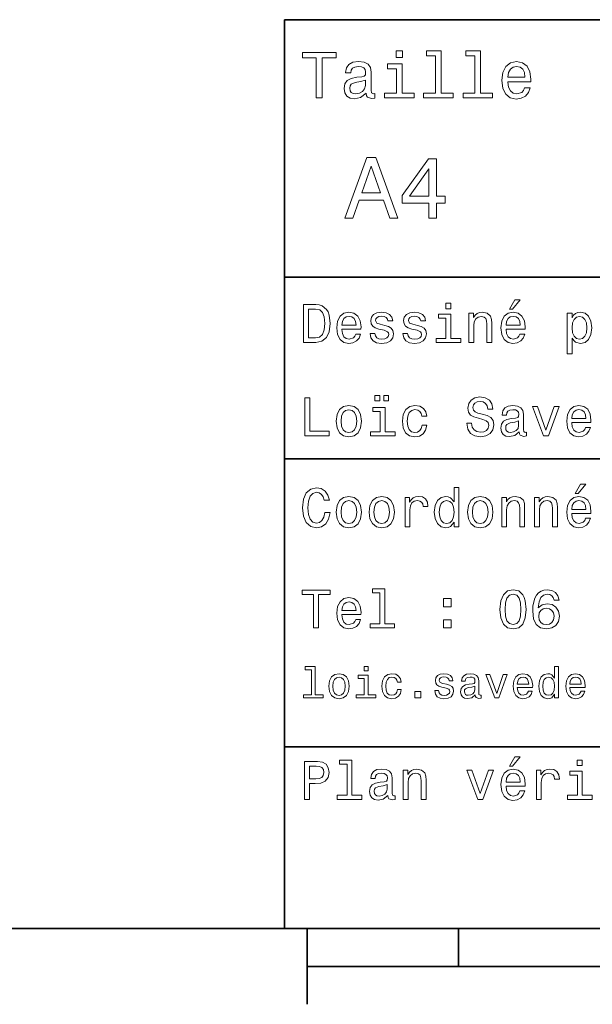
# Model space of a CAD drawing. Extents: x 0 to 297, y 0 to 210.
# Tile 2 of 8: x 80 to 117, y 5 to 70. Entities that reach past the tile are written whole.
import ezdxf

# ---------------------------------------------------------------- set-up
doc = ezdxf.new("R2010")
doc.units = 0

msp = doc.modelspace()

# ---------------------------------------------------------------- linework, layer by layer
at = {"color": 7, "lineweight": 35}
for p, q in [((97, 10), (97, 70)), ((97, 70), (287, 70)), ((97, 53), (162, 53)), ((97, 41), (162, 41)), ((97, 22), (162, 22)), ((10, 10), (287, 10)), ((97, 10), (287, 10)), ((98.5, 7.5), (198.5, 7.5))]:
    msp.add_line(p, q, dxfattribs=at)
at = {"color": 7, "lineweight": 35, "ltscale": 0.125}
msp.add_line((98.5, 10), (98.5, 5), dxfattribs=at)
at = {"color": 7, "lineweight": 35, "ltscale": 0.0625}
msp.add_line((108.5, 10), (108.5, 7.5), dxfattribs=at)
at = {"color": 7, "lineweight": 13}
for points in [[(99.102303, 64.837173), (99.5, 64.837173), (99.5, 67.47406), (100.407784, 67.47406), (100.407784, 67.837173), (98.190201, 67.837173), (98.190201, 67.47406), (99.102303, 67.47406)], [(104.786743, 67.940918), (104.384727, 67.940918), (104.384727, 67.508644), (104.786743, 67.508644)], [(106.969742, 67.621033), (106.969742, 65.157059), (106.187317, 65.157059), (106.187317, 64.837173), (108.128242, 64.837173), (108.128242, 65.157059), (107.350143, 65.157059), (107.350143, 67.940918), (106.373199, 67.940918), (106.373199, 67.621033)], [(109.572044, 67.621033), (109.572044, 65.157059), (108.789627, 65.157059), (108.789627, 64.837173), (110.730545, 64.837173), (110.730545, 65.157059), (109.952454, 65.157059), (109.952454, 67.940918), (108.975502, 67.940918), (108.975502, 67.621033)], [(102.387611, 65.139771), (102.387611, 65.126801), (102.409225, 64.979828), (102.47406, 64.876076), (102.746399, 64.793945), (102.958214, 64.828529), (102.958214, 65.122475), (102.867432, 65.109505), (102.746399, 65.165703), (102.724785, 65.338615), (102.724785, 66.540344), (102.672913, 66.84726), (102.521614, 67.0634), (102.257927, 67.193085), (101.886169, 67.240631), (101.523056, 67.188759), (101.255043, 67.041786), (101.086456, 66.812675), (101.030258, 66.510086), (101.030258, 66.484146), (101.371758, 66.484146), (101.402016, 66.665703), (101.497116, 66.795387), (101.65274, 66.873199), (101.873199, 66.903458), (102.085014, 66.881844), (102.236313, 66.817001), (102.327087, 66.704605), (102.357346, 66.548988), (102.340057, 66.367432), (102.270897, 66.276657), (102.097984, 66.233429), (101.773773, 66.198845), (101.402016, 66.121033), (101.138329, 65.982704), (100.982712, 65.766571), (100.935158, 65.446686), (100.978386, 65.161385), (101.112389, 64.949562), (101.328529, 64.815559), (101.626801, 64.768013), (102.028816, 64.858788)], [(104.773773, 65.157059), (104.773773, 67.080688), (103.796829, 67.080688), (103.796829, 66.756485), (104.393372, 66.756485), (104.393372, 65.157059), (103.615273, 65.157059), (103.615273, 64.837173), (105.560516, 64.837173), (105.560516, 65.157059)], [(111.750717, 65.887604), (113.272339, 65.887604), (113.276657, 66.064842), (113.207497, 66.561958), (113.017288, 66.933716), (112.714699, 67.158501), (112.312683, 67.240631), (111.919312, 67.154175), (111.616714, 66.912102), (111.422188, 66.51873), (111.353027, 66), (111.41787, 65.4683), (111.612396, 65.079247), (111.91066, 64.837173), (112.299713, 64.755043), (112.636887, 64.811234), (112.913544, 64.958214), (113.116714, 65.191643), (113.233429, 65.502876), (112.857346, 65.502876), (112.779541, 65.329971), (112.667145, 65.200287), (112.34726, 65.096542), (112.100868, 65.144089), (111.914986, 65.295387), (111.793945, 65.541786), (111.750717, 65.874634)], [(111.750717, 66.207489), (111.798271, 66.50576), (111.914986, 66.726219), (112.092216, 66.860229), (112.325653, 66.907776), (112.554756, 66.860229), (112.731987, 66.726219), (112.840057, 66.50576), (112.878967, 66.207489)], [(102.344383, 65.649857), (102.292511, 65.425072), (102.154182, 65.252159), (101.946686, 65.139771), (101.691643, 65.100861), (101.527374, 65.122475), (101.41066, 65.191643), (101.337173, 65.312675), (101.315559, 65.481262), (101.332855, 65.632561), (101.402016, 65.740631), (101.678673, 65.861671), (102.028816, 65.913544), (102.344383, 66.017288)], [(100.982712, 56.9049), (101.51297, 56.9049), (101.933716, 58.080692), (103.530258, 58.080692), (103.951012, 56.9049), (104.492798, 56.9049), (103.028816, 60.910664), (102.440926, 60.910664)], [(106.521614, 56.9049), (107.040344, 56.9049), (107.040344, 57.896255), (107.610954, 57.896255), (107.610954, 58.357349), (107.040344, 58.357349), (107.040344, 60.818443), (106.515854, 60.818443), (104.763687, 58.403458), (104.763687, 57.896255), (106.521614, 57.896255)], [(102.118156, 58.570606), (102.734871, 60.334293), (103.351585, 58.570606)], [(105.247841, 58.357349), (106.521614, 60.149857), (106.521614, 58.357349)], [(111.84726, 50.88797), (112.059799, 50.88797), (112.560516, 51.500362), (112.207489, 51.500362)], [(99.080688, 51.190563), (98.248558, 51.190563), (98.248558, 48.690563), (99.080688, 48.690563), (99.473343, 48.769814), (99.765129, 49.011169), (99.945244, 49.40382), (100.010086, 49.940563), (99.952446, 50.488113), (99.880402, 50.70425), (99.779541, 50.877163), (99.487755, 51.111313), (99.296829, 51.168949)], [(99.055473, 50.891571), (99.329254, 50.837536), (99.516571, 50.671829), (99.628242, 50.376442), (99.664268, 49.940563), (99.624641, 49.519093), (99.51297, 49.223705), (99.322044, 49.047192), (99.055473, 48.989555), (98.583572, 48.989555), (98.583572, 50.891571)], [(107.992798, 51.27702), (107.657784, 51.27702), (107.657784, 50.916786), (107.992798, 50.916786)], [(100.784584, 49.565922), (102.052597, 49.565922), (102.056198, 49.713619), (101.998558, 50.127884), (101.840057, 50.437683), (101.587898, 50.625), (101.252884, 50.693443), (100.925072, 50.621399), (100.672913, 50.41967), (100.510803, 50.091862), (100.453171, 49.659584), (100.507202, 49.216499), (100.669312, 48.892292), (100.91787, 48.690563), (101.242073, 48.62212), (101.523056, 48.668949), (101.753601, 48.791428), (101.922913, 48.98595), (102.020172, 49.245319), (101.706772, 49.245319), (101.64193, 49.101227), (101.548271, 48.993156), (101.2817, 48.9067), (101.07637, 48.946327), (100.921471, 49.072407), (100.820602, 49.27774), (100.784584, 49.555115)], [(100.784584, 49.832493), (100.824211, 50.081055), (100.921471, 50.264771), (101.069168, 50.376442), (101.263687, 50.416069), (101.454613, 50.376442), (101.602303, 50.264771), (101.69236, 50.081055), (101.724785, 49.832493)], [(103.623199, 49.818085), (103.317001, 49.890129), (103.090057, 49.972984), (103.014412, 50.142292), (103.036026, 50.261169), (103.111671, 50.347622), (103.234146, 50.401657), (103.41066, 50.423271), (103.579971, 50.401657), (103.713257, 50.336815), (103.799713, 50.239555), (103.835732, 50.109871), (104.145531, 50.109871), (104.145531, 50.117077), (104.091499, 50.351227), (103.943802, 50.534943), (103.713257, 50.650219), (103.41066, 50.693443), (103.104469, 50.650219), (102.881126, 50.531342), (102.740631, 50.354828), (102.697403, 50.131485), (102.729828, 49.915348), (102.830688, 49.76405), (102.996399, 49.655983), (103.237755, 49.580334), (103.590775, 49.493877), (103.806915, 49.40382), (103.864555, 49.331772), (103.886169, 49.223705), (103.853745, 49.09042), (103.767288, 48.989555), (103.626801, 48.924713), (103.439484, 48.903099), (103.241356, 48.924713), (103.09726, 49.000362), (103, 49.122841), (102.960373, 49.292149), (102.654175, 49.292149), (102.704613, 49.003963), (102.852303, 48.795029), (103.086456, 48.668949), (103.41066, 48.62212), (103.749283, 48.668949), (103.997841, 48.795029), (104.149139, 48.996758), (104.203171, 49.259727), (104.163544, 49.486671), (104.051872, 49.641571), (103.868156, 49.742435)], [(105.791786, 49.818085), (105.485588, 49.890129), (105.258644, 49.972984), (105.182999, 50.142292), (105.204613, 50.261169), (105.280258, 50.347622), (105.40274, 50.401657), (105.579254, 50.423271), (105.748558, 50.401657), (105.881844, 50.336815), (105.9683, 50.239555), (106.004326, 50.109871), (106.314117, 50.109871), (106.314117, 50.117077), (106.260086, 50.351227), (106.112396, 50.534943), (105.881844, 50.650219), (105.579254, 50.693443), (105.273056, 50.650219), (105.049713, 50.531342), (104.909225, 50.354828), (104.865997, 50.131485), (104.898415, 49.915348), (104.999283, 49.76405), (105.164986, 49.655983), (105.406342, 49.580334), (105.759369, 49.493877), (105.975502, 49.40382), (106.033142, 49.331772), (106.054756, 49.223705), (106.022339, 49.09042), (105.935883, 48.989555), (105.795387, 48.924713), (105.60807, 48.903099), (105.409943, 48.924713), (105.265854, 49.000362), (105.168587, 49.122841), (105.12896, 49.292149), (104.822769, 49.292149), (104.873199, 49.003963), (105.020897, 48.795029), (105.255043, 48.668949), (105.579254, 48.62212), (105.91787, 48.668949), (106.166428, 48.795029), (106.317726, 48.996758), (106.371758, 49.259727), (106.33213, 49.486671), (106.220459, 49.641571), (106.036743, 49.742435)], [(107.981987, 48.957134), (107.981987, 50.560158), (107.16787, 50.560158), (107.16787, 50.289986), (107.664986, 50.289986), (107.664986, 48.957134), (107.016571, 48.957134), (107.016571, 48.690563), (108.637611, 48.690563), (108.637611, 48.957134)], [(109.181557, 48.690563), (109.498558, 48.690563), (109.498558, 49.807278), (109.530983, 50.063042), (109.635445, 50.250362), (109.797546, 50.365635), (110.013687, 50.408863), (110.1866, 50.372841), (110.29467, 50.275578), (110.348701, 50.113472), (110.366714, 49.897335), (110.366714, 48.690563), (110.683716, 48.690563), (110.683716, 49.962177), (110.669312, 50.217941), (110.604469, 50.430477), (110.39193, 50.625), (110.060516, 50.693443), (109.876801, 50.668228), (109.721901, 50.599785), (109.588615, 50.484512), (109.484146, 50.329613), (109.484146, 50.625), (109.181557, 50.625)], [(111.627518, 49.565922), (112.895531, 49.565922), (112.899132, 49.713619), (112.841499, 50.127884), (112.682999, 50.437683), (112.430832, 50.625), (112.095825, 50.693443), (111.768013, 50.621399), (111.515854, 50.41967), (111.353745, 50.091862), (111.296112, 49.659584), (111.350143, 49.216499), (111.512245, 48.892292), (111.760803, 48.690563), (112.085014, 48.62212), (112.365997, 48.668949), (112.596542, 48.791428), (112.765854, 48.98595), (112.863113, 49.245319), (112.549713, 49.245319), (112.484871, 49.101227), (112.391212, 48.993156), (112.124641, 48.9067), (111.919312, 48.946327), (111.764412, 49.072407), (111.663544, 49.27774), (111.627518, 49.555115)], [(111.627518, 49.832493), (111.667145, 50.081055), (111.764412, 50.264771), (111.912102, 50.376442), (112.106628, 50.416069), (112.297546, 50.376442), (112.445244, 50.264771), (112.535301, 50.081055), (112.567726, 49.832493)], [(115.986313, 50.326012), (115.986313, 50.625), (115.669312, 50.625), (115.669312, 47.941284), (115.986313, 47.941284), (115.986313, 48.98595), (116.097984, 48.816643), (116.22406, 48.704971), (116.541069, 48.62212), (116.843658, 48.690563), (117.081413, 48.895893), (117.236313, 49.2201), (117.293945, 49.659584), (117.236313, 50.095463), (117.081413, 50.41967), (116.843658, 50.621399), (116.541069, 50.693443), (116.368156, 50.671829), (116.220459, 50.603386), (116.094383, 50.488113)], [(116.48703, 48.9067), (116.274498, 48.953533), (116.119598, 49.097622), (116.022339, 49.331772), (115.989914, 49.659584), (116.022339, 49.983791), (116.119598, 50.217941), (116.274498, 50.358429), (116.48703, 50.408863), (116.681557, 50.358429), (116.836456, 50.21434), (116.933716, 49.98019), (116.969742, 49.659584), (116.933716, 49.335377), (116.836456, 49.097622), (116.681557, 48.953533)], [(98.353027, 42.530979), (99.959656, 42.530979), (99.959656, 42.833572), (98.684441, 42.833572), (98.684441, 45.030979), (98.353027, 45.030979)], [(102.974785, 44.82925), (103.295387, 44.82925), (103.295387, 45.200287), (102.974785, 45.200287)], [(103.554756, 44.82925), (103.875359, 44.82925), (103.875359, 45.200287), (103.554756, 45.200287)], [(109.35807, 43.355907), (109.030258, 43.355907), (109.102303, 42.974064), (109.282425, 42.693085), (109.559799, 42.523773), (109.934441, 42.462536), (110.305473, 42.520172), (110.582855, 42.678673), (110.759369, 42.927231), (110.824203, 43.255043), (110.770172, 43.55043), (110.618874, 43.741352), (110.373917, 43.867435), (110.046112, 43.961094), (109.765129, 44.029537), (109.581413, 44.108788), (109.476944, 44.224064), (109.444527, 44.404179), (109.476944, 44.56628), (109.570602, 44.688759), (109.714699, 44.771614), (109.912827, 44.80043), (110.114555, 44.764408), (110.273056, 44.667145), (110.377518, 44.505043), (110.427956, 44.285301), (110.755768, 44.285301), (110.755768, 44.292507), (110.698128, 44.631123), (110.528816, 44.883286), (110.262245, 45.041786), (109.902016, 45.095821), (109.577812, 45.041786), (109.325645, 44.890488), (109.163544, 44.656338), (109.105911, 44.353745), (109.15274, 44.083572), (109.289627, 43.899857), (109.505768, 43.777378), (109.801155, 43.683716), (110.092941, 43.600864), (110.312683, 43.521614), (110.445969, 43.406338), (110.492798, 43.219021), (110.44957, 43.028099), (110.337898, 42.884007), (110.168587, 42.793949), (109.948845, 42.765129), (109.703888, 42.804756), (109.516571, 42.920029), (109.397697, 43.107349)], [(100.413544, 43.496399), (100.471184, 43.056915), (100.636887, 42.732708), (100.899857, 42.530979), (101.252884, 42.462536), (101.602303, 42.530979), (101.865273, 42.729107), (102.030983, 43.053314), (102.092216, 43.496399), (102.030983, 43.935879), (101.865273, 44.263687), (101.602303, 44.461815), (101.252884, 44.533859), (100.899857, 44.461815), (100.636887, 44.260086), (100.471184, 43.935879)], [(100.737755, 43.5), (100.770172, 43.824207), (100.87104, 44.058357), (101.033142, 44.20245), (101.252884, 44.25288), (101.469017, 44.20245), (101.631126, 44.061958), (101.731987, 43.824207), (101.768013, 43.5), (101.731987, 43.172188), (101.631126, 42.934437), (101.469017, 42.790344), (101.252884, 42.743515), (101.033142, 42.790344), (100.87104, 42.934437), (100.770172, 43.172188)], [(103.644814, 42.79755), (103.644814, 44.400574), (102.830688, 44.400574), (102.830688, 44.130402), (103.327812, 44.130402), (103.327812, 42.79755), (102.679398, 42.79755), (102.679398, 42.530979), (104.30043, 42.530979), (104.30043, 42.79755)], [(106.07637, 43.824207), (106.389771, 43.824207), (106.324928, 44.112392), (106.170029, 44.339336), (105.928673, 44.479828), (105.615273, 44.533859), (105.269455, 44.461815), (105.006485, 44.260086), (104.840775, 43.932278), (104.783142, 43.492794), (104.837173, 43.056915), (104.999283, 42.732708), (105.255043, 42.530979), (105.604469, 42.462536), (105.914268, 42.516571), (106.155617, 42.667866), (106.321327, 42.905621), (106.393372, 43.222622), (106.090775, 43.222622), (106.036743, 43.020893), (105.935883, 42.869595), (105.791786, 42.775936), (105.615273, 42.747116), (105.395531, 42.793949), (105.23703, 42.938038), (105.139771, 43.172188), (105.107346, 43.503601), (105.139771, 43.827808), (105.240631, 44.061958), (105.40274, 44.206051), (105.615273, 44.256485), (105.802597, 44.224064), (105.943085, 44.141209), (106.036743, 44.004322)], [(112.499283, 42.783142), (112.499283, 42.772335), (112.517288, 42.649857), (112.571327, 42.5634), (112.798271, 42.494957), (112.974785, 42.523773), (112.974785, 42.76873), (112.899132, 42.757923), (112.798271, 42.804756), (112.780258, 42.948845), (112.780258, 43.950287), (112.73703, 44.206051), (112.610947, 44.386166), (112.391212, 44.494236), (112.081413, 44.533859), (111.778816, 44.490635), (111.555473, 44.368156), (111.414986, 44.177231), (111.368156, 43.925072), (111.368156, 43.903458), (111.65274, 43.903458), (111.677956, 44.054756), (111.757202, 44.162823), (111.886887, 44.227665), (112.070602, 44.25288), (112.247116, 44.234871), (112.373199, 44.180836), (112.448845, 44.087173), (112.47406, 43.957493), (112.459656, 43.806194), (112.402016, 43.730545), (112.257927, 43.694523), (111.987755, 43.665707), (111.677956, 43.600864), (111.458214, 43.485592), (111.328529, 43.305473), (111.288902, 43.038906), (111.324928, 42.801151), (111.4366, 42.624638), (111.616714, 42.512966), (111.865273, 42.473343), (112.200287, 42.548992)], [(114.098701, 42.530979), (114.433716, 42.530979), (115.139771, 44.465416), (114.811958, 44.465416), (114.268013, 42.905621), (113.713257, 44.465416), (113.381844, 44.465416)], [(115.964699, 43.406338), (117.232712, 43.406338), (117.236313, 43.554035), (117.178673, 43.9683), (117.020172, 44.278099), (116.768013, 44.465416), (116.432999, 44.533859), (116.105186, 44.461815), (115.853027, 44.260086), (115.690918, 43.932278), (115.633286, 43.5), (115.687317, 43.056915), (115.849426, 42.732708), (116.097984, 42.530979), (116.422188, 42.462536), (116.703171, 42.509365), (116.933716, 42.631844), (117.103027, 42.826366), (117.200287, 43.085735), (116.886887, 43.085735), (116.822044, 42.941643), (116.728386, 42.833572), (116.461815, 42.747116), (116.256485, 42.786743), (116.101585, 42.912823), (116.000717, 43.118156), (115.964699, 43.395531)], [(115.964699, 43.672909), (116.004318, 43.921471), (116.101585, 44.105186), (116.249283, 44.216858), (116.443802, 44.256485), (116.634727, 44.216858), (116.782425, 44.105186), (116.872482, 43.921471), (116.9049, 43.672909)], [(112.463257, 43.208214), (112.420029, 43.020893), (112.304756, 42.876801), (112.131844, 42.783142), (111.919312, 42.750721), (111.782417, 42.76873), (111.685158, 42.826366), (111.623917, 42.927231), (111.605911, 43.067722), (111.620316, 43.193802), (111.677956, 43.283859), (111.908501, 43.384727), (112.200287, 43.427952), (112.463257, 43.514408)], [(99.66787, 37.460373), (99.595818, 37.15778), (99.476944, 36.941643), (99.311241, 36.808357), (99.116714, 36.765129), (98.882568, 36.829971), (98.698845, 37.024494), (98.57637, 37.341499), (98.536743, 37.780979), (98.57637, 38.216858), (98.695244, 38.537464), (98.87896, 38.731987), (99.116714, 38.80043), (99.289627, 38.764408), (99.437317, 38.663544), (99.552597, 38.501442), (99.631844, 38.278099), (99.97406, 38.278099), (99.865997, 38.620316), (99.678673, 38.879681), (99.422913, 39.041786), (99.116714, 39.099422), (98.734871, 39.009365), (98.443085, 38.757202), (98.25576, 38.342937), (98.190926, 37.780979), (98.25576, 37.219021), (98.443085, 36.804756), (98.734871, 36.548992), (99.116714, 36.462536), (99.451729, 36.530979), (99.721901, 36.721901), (99.912827, 37.035301), (100.013687, 37.460373)], [(108.201729, 36.829971), (108.201729, 36.530979), (108.51873, 36.530979), (108.51873, 39.117435), (108.20533, 39.117435), (108.20533, 38.170029), (107.963974, 38.443802), (107.816284, 38.508644), (107.646973, 38.533859), (107.340775, 38.461815), (107.103027, 38.260086), (106.948128, 37.935879), (106.894089, 37.5), (106.948128, 37.064121), (107.103027, 36.736309), (107.340775, 36.530979), (107.646973, 36.462536), (107.816284, 36.487751), (107.967575, 36.552593)], [(116.184441, 38.728386), (116.396973, 38.728386), (116.897697, 39.340778), (116.54467, 39.340778)], [(100.413544, 37.496399), (100.471184, 37.056915), (100.636887, 36.732708), (100.899857, 36.530979), (101.252884, 36.462536), (101.602303, 36.530979), (101.865273, 36.729107), (102.030983, 37.053314), (102.092216, 37.496399), (102.030983, 37.935879), (101.865273, 38.263687), (101.602303, 38.461815), (101.252884, 38.533859), (100.899857, 38.461815), (100.636887, 38.260086), (100.471184, 37.935879)], [(102.58213, 37.496399), (102.639771, 37.056915), (102.805473, 36.732708), (103.068443, 36.530979), (103.421471, 36.462536), (103.770897, 36.530979), (104.033859, 36.729107), (104.19957, 37.053314), (104.260803, 37.496399), (104.19957, 37.935879), (104.033859, 38.263687), (103.770897, 38.461815), (103.421471, 38.533859), (103.068443, 38.461815), (102.805473, 38.260086), (102.639771, 37.935879)], [(104.963257, 36.530979), (105.280258, 36.530979), (105.280258, 37.636887), (105.312683, 37.903458), (105.409943, 38.094379), (105.568443, 38.209652), (105.780983, 38.249279), (105.939484, 38.224064), (106.058357, 38.152016), (106.130402, 38.029537), (106.155617, 37.863831), (106.476227, 37.863831), (106.432999, 38.155621), (106.314117, 38.364552), (106.115997, 38.490635), (105.845825, 38.533859), (105.662102, 38.505043), (105.503601, 38.432995), (105.363113, 38.310516), (105.251442, 38.144814), (105.251442, 38.465416), (104.963257, 38.465416)], [(109.087898, 37.496399), (109.145531, 37.056915), (109.311241, 36.732708), (109.574203, 36.530979), (109.927231, 36.462536), (110.276657, 36.530979), (110.539627, 36.729107), (110.70533, 37.053314), (110.766571, 37.496399), (110.70533, 37.935879), (110.539627, 38.263687), (110.276657, 38.461815), (109.927231, 38.533859), (109.574203, 38.461815), (109.311241, 38.260086), (109.145531, 37.935879)], [(111.350143, 36.530979), (111.667145, 36.530979), (111.667145, 37.647694), (111.69957, 37.903458), (111.804031, 38.090778), (111.966141, 38.206051), (112.182274, 38.249279), (112.355186, 38.213257), (112.463257, 38.115993), (112.517288, 37.953888), (112.535301, 37.737751), (112.535301, 36.530979), (112.852303, 36.530979), (112.852303, 37.802593), (112.837898, 38.058357), (112.773056, 38.270893), (112.560516, 38.465416), (112.229103, 38.533859), (112.045387, 38.508644), (111.890488, 38.440201), (111.757202, 38.324928), (111.65274, 38.170029), (111.65274, 38.465416), (111.350143, 38.465416)], [(113.51873, 36.530979), (113.835732, 36.530979), (113.835732, 37.647694), (113.868156, 37.903458), (113.972626, 38.090778), (114.134727, 38.206051), (114.350861, 38.249279), (114.523773, 38.213257), (114.631844, 38.115993), (114.685883, 37.953888), (114.703888, 37.737751), (114.703888, 36.530979), (115.020889, 36.530979), (115.020889, 37.802593), (115.006485, 38.058357), (114.941643, 38.270893), (114.729111, 38.465416), (114.39769, 38.533859), (114.213974, 38.508644), (114.059082, 38.440201), (113.925789, 38.324928), (113.821327, 38.170029), (113.821327, 38.465416), (113.51873, 38.465416)], [(115.964699, 37.406338), (117.232712, 37.406338), (117.236313, 37.554035), (117.178673, 37.9683), (117.020172, 38.278099), (116.768013, 38.465416), (116.432999, 38.533859), (116.105186, 38.461815), (115.853027, 38.260086), (115.690918, 37.932278), (115.633286, 37.5), (115.687317, 37.056915), (115.849426, 36.732708), (116.097984, 36.530979), (116.422188, 36.462536), (116.703171, 36.509365), (116.933716, 36.631844), (117.103027, 36.826366), (117.200287, 37.085735), (116.886887, 37.085735), (116.822044, 36.941643), (116.728386, 36.833572), (116.461815, 36.747116), (116.256485, 36.786743), (116.101585, 36.912823), (116.000717, 37.118156), (115.964699, 37.395531)], [(100.737755, 37.5), (100.770172, 37.824207), (100.87104, 38.058357), (101.033142, 38.20245), (101.252884, 38.25288), (101.469017, 38.20245), (101.631126, 38.061958), (101.731987, 37.824207), (101.768013, 37.5), (101.731987, 37.172188), (101.631126, 36.934437), (101.469017, 36.790344), (101.252884, 36.743515), (101.033142, 36.790344), (100.87104, 36.934437), (100.770172, 37.172188)], [(102.906342, 37.5), (102.938759, 37.824207), (103.039627, 38.058357), (103.201729, 38.20245), (103.421471, 38.25288), (103.637611, 38.20245), (103.799713, 38.061958), (103.900574, 37.824207), (103.9366, 37.5), (103.900574, 37.172188), (103.799713, 36.934437), (103.637611, 36.790344), (103.421471, 36.743515), (103.201729, 36.790344), (103.039627, 36.934437), (102.938759, 37.172188)], [(107.701012, 38.249279), (107.909943, 38.198845), (108.068443, 38.058357), (108.162102, 37.824207), (108.198128, 37.5), (108.162102, 37.172188), (108.068443, 36.938038), (107.909943, 36.793949), (107.701012, 36.747116), (107.502884, 36.793949), (107.351585, 36.938038), (107.250717, 37.175793), (107.2183, 37.5), (107.250717, 37.820606), (107.351585, 38.054756), (107.502884, 38.198845)], [(109.412102, 37.5), (109.444527, 37.824207), (109.545387, 38.058357), (109.707489, 38.20245), (109.927231, 38.25288), (110.143372, 38.20245), (110.305473, 38.061958), (110.406342, 37.824207), (110.44236, 37.5), (110.406342, 37.172188), (110.305473, 36.934437), (110.143372, 36.790344), (109.927231, 36.743515), (109.707489, 36.790344), (109.545387, 36.934437), (109.444527, 37.172188)], [(115.964699, 37.672909), (116.004318, 37.921471), (116.101585, 38.105186), (116.249283, 38.216858), (116.443802, 38.256485), (116.634727, 38.216858), (116.782425, 38.105186), (116.872482, 37.921471), (116.9049, 37.672909)], [(98.918587, 29.850143), (99.25, 29.850143), (99.25, 32.04755), (100.006485, 32.04755), (100.006485, 32.350143), (98.158501, 32.350143), (98.158501, 32.04755), (98.918587, 32.04755)], [(100.784584, 30.725504), (102.052597, 30.725504), (102.056198, 30.873198), (101.998558, 31.287464), (101.840057, 31.597261), (101.587898, 31.784582), (101.252884, 31.853025), (100.925072, 31.780979), (100.672913, 31.57925), (100.510803, 31.25144), (100.453171, 30.819164), (100.507202, 30.37608), (100.669312, 30.051872), (100.91787, 29.850143), (101.242073, 29.7817), (101.523056, 29.828529), (101.753601, 29.951008), (101.922913, 30.145533), (102.020172, 30.404898), (101.706772, 30.404898), (101.64193, 30.260807), (101.548271, 30.152737), (101.2817, 30.066282), (101.07637, 30.105907), (100.921471, 30.231987), (100.820602, 30.437319), (100.784584, 30.714697)], [(103.306198, 32.170029), (103.306198, 30.116714), (102.654175, 30.116714), (102.654175, 29.850143), (104.271614, 29.850143), (104.271614, 30.116714), (103.623199, 30.116714), (103.623199, 32.4366), (102.809074, 32.4366), (102.809074, 32.170029)], [(111.227661, 31.071325), (111.2817, 30.505762), (111.451012, 30.102304), (111.721184, 29.857347), (112.095825, 29.778097), (112.466858, 29.857347), (112.73703, 30.102304), (112.90274, 30.505762), (112.960373, 31.071325), (112.90274, 31.633286), (112.83429, 31.856628), (112.73703, 32.040344), (112.466858, 32.285301), (112.095825, 32.368156), (111.721184, 32.285301), (111.451012, 32.036743), (111.2817, 31.633286)], [(111.573486, 31.071325), (111.602303, 31.507204), (111.69236, 31.820604), (111.854469, 32.004322), (112.095825, 32.069164), (112.333572, 32.004322), (112.495674, 31.820604), (112.585732, 31.507204), (112.614555, 31.071325), (112.585732, 30.631844), (112.495674, 30.318443), (112.333572, 30.134726), (112.095825, 30.073486), (111.854469, 30.134726), (111.69236, 30.318443), (111.602303, 30.631844)], [(115.12896, 31.676512), (115.060516, 31.9683), (114.902016, 32.184437), (114.657059, 32.321323), (114.340057, 32.368156), (114.127518, 32.342937), (113.943802, 32.274494), (113.7817, 32.162823), (113.644814, 32.004322), (113.536743, 31.806194), (113.457489, 31.56484), (113.407059, 31.280258), (113.392654, 30.959654), (113.450287, 30.448126), (113.626801, 30.077089), (113.911385, 29.853746), (114.30043, 29.778097), (114.649857, 29.842939), (114.916428, 30.012247), (115.08934, 30.278818), (115.150574, 30.617435), (115.08934, 30.959654), (114.92363, 31.222622), (114.66787, 31.388329), (114.350861, 31.445965), (114.008644, 31.373919), (113.752884, 31.168587), (113.806915, 31.56484), (113.922188, 31.849422), (114.098701, 32.01873), (114.343658, 32.076366), (114.523773, 32.04755), (114.66066, 31.971901), (114.750717, 31.845821), (114.797546, 31.676512)], [(100.784584, 30.992075), (100.824211, 31.240633), (100.921471, 31.424351), (101.069168, 31.536022), (101.263687, 31.575647), (101.454613, 31.536022), (101.602303, 31.424351), (101.69236, 31.240633), (101.724785, 30.992075)], [(107.510086, 31.247837), (108.007202, 31.247837), (108.007202, 31.784582), (107.510086, 31.784582)], [(114.801147, 30.613832), (114.761528, 30.386887), (114.66066, 30.213976), (114.498558, 30.098703), (114.296829, 30.062679), (114.08429, 30.098703), (113.922188, 30.210375), (113.817726, 30.383286), (113.785301, 30.610229), (113.821327, 30.833572), (113.922188, 31.002882), (114.087898, 31.11095), (114.311241, 31.150576), (114.505768, 31.11095), (114.66066, 31.006483), (114.761528, 30.837175)], [(107.510086, 29.850143), (108.007202, 29.850143), (108.007202, 30.386887), (107.510086, 30.386887)], [(98.775215, 27.080692), (98.775215, 25.438042), (98.253601, 25.438042), (98.253601, 25.224785), (99.547554, 25.224785), (99.547554, 25.438042), (99.028816, 25.438042), (99.028816, 27.293949), (98.377525, 27.293949), (98.377525, 27.080692)], [(99.930832, 25.99712), (99.976944, 25.645535), (100.109512, 25.386168), (100.319885, 25.224785), (100.602303, 25.170031), (100.881844, 25.224785), (101.092216, 25.383286), (101.224785, 25.642653), (101.273773, 25.99712), (101.224785, 26.348703), (101.092216, 26.610952), (100.881844, 26.769453), (100.602303, 26.827091), (100.319885, 26.769453), (100.109512, 26.60807), (99.976944, 26.348703)], [(102.515854, 25.438042), (102.515854, 26.720463), (101.864555, 26.720463), (101.864555, 26.504324), (102.262245, 26.504324), (102.262245, 25.438042), (101.743515, 25.438042), (101.743515, 25.224785), (103.040344, 25.224785), (103.040344, 25.438042)], [(102.524498, 27.293949), (102.256485, 27.293949), (102.256485, 27.005764), (102.524498, 27.005764)], [(104.461098, 26.259367), (104.711815, 26.259367), (104.659943, 26.489914), (104.536026, 26.671471), (104.342941, 26.783863), (104.092216, 26.827091), (103.815559, 26.769453), (103.605186, 26.60807), (103.472626, 26.345821), (103.426514, 25.994238), (103.469742, 25.645535), (103.599426, 25.386168), (103.804031, 25.224785), (104.083572, 25.170031), (104.331413, 25.213257), (104.524498, 25.334295), (104.657059, 25.524496), (104.714699, 25.778099), (104.472626, 25.778099), (104.429398, 25.616716), (104.348701, 25.495678), (104.233429, 25.42075), (104.092216, 25.397696), (103.916428, 25.43516), (103.789627, 25.550434), (103.711815, 25.737753), (103.685883, 26.002882), (103.711815, 26.262249), (103.792511, 26.449568), (103.922188, 26.564842), (104.092216, 26.605188), (104.242073, 26.579252), (104.354469, 26.51297), (104.429398, 26.40346)], [(107.703171, 26.126802), (107.458214, 26.184439), (107.276657, 26.250721), (107.216141, 26.386168), (107.233429, 26.48127), (107.293945, 26.550434), (107.39193, 26.59366), (107.533142, 26.610952), (107.668587, 26.59366), (107.775215, 26.541788), (107.844383, 26.463978), (107.873199, 26.360231), (108.12104, 26.360231), (108.12104, 26.365995), (108.077812, 26.553314), (107.959656, 26.700289), (107.775215, 26.792507), (107.533142, 26.827091), (107.288185, 26.792507), (107.109512, 26.697407), (106.997116, 26.556196), (106.96254, 26.377523), (106.988472, 26.204613), (107.069168, 26.083574), (107.201729, 25.99712), (107.394814, 25.9366), (107.677231, 25.867435), (107.850143, 25.795389), (107.896255, 25.737753), (107.913544, 25.651299), (107.887611, 25.54467), (107.818443, 25.463978), (107.706055, 25.412106), (107.556198, 25.394814), (107.397697, 25.412106), (107.282425, 25.472624), (107.204613, 25.570606), (107.172913, 25.706053), (106.927956, 25.706053), (106.9683, 25.475506), (107.086456, 25.308359), (107.273773, 25.207495), (107.533142, 25.170031), (107.804031, 25.207495), (108.002884, 25.308359), (108.123917, 25.469742), (108.167145, 25.680117), (108.135445, 25.861673), (108.046112, 25.985592), (107.899139, 26.066284)], [(109.599426, 25.426514), (109.599426, 25.417868), (109.613831, 25.319885), (109.657059, 25.250721), (109.838615, 25.195967), (109.979828, 25.219021), (109.979828, 25.414986), (109.919312, 25.406342), (109.838615, 25.443806), (109.824203, 25.559078), (109.824203, 26.360231), (109.789627, 26.564842), (109.688759, 26.708935), (109.51297, 26.795389), (109.265129, 26.827091), (109.023056, 26.792507), (108.844383, 26.694525), (108.731987, 26.541788), (108.694527, 26.340059), (108.694527, 26.322767), (108.922188, 26.322767), (108.94236, 26.443806), (109.00576, 26.53026), (109.109512, 26.582134), (109.256485, 26.602306), (109.397697, 26.587896), (109.498558, 26.54467), (109.559074, 26.469742), (109.579254, 26.365995), (109.567726, 26.244957), (109.521614, 26.184439), (109.406342, 26.155621), (109.190201, 26.132566), (108.94236, 26.080692), (108.766571, 25.988474), (108.662827, 25.844381), (108.631126, 25.631124), (108.659943, 25.440924), (108.749283, 25.299713), (108.893372, 25.210375), (109.092216, 25.178675), (109.360229, 25.239195)], [(110.87896, 25.224785), (111.146973, 25.224785), (111.711815, 26.772335), (111.44957, 26.772335), (111.014404, 25.524496), (110.570602, 26.772335), (110.305473, 26.772335)], [(112.371758, 25.925074), (113.386169, 25.925074), (113.389046, 26.043228), (113.342941, 26.374641), (113.216141, 26.622478), (113.014404, 26.772335), (112.746399, 26.827091), (112.484146, 26.769453), (112.282417, 26.60807), (112.15274, 26.345821), (112.106628, 26), (112.149857, 25.645535), (112.279541, 25.386168), (112.478386, 25.224785), (112.737747, 25.170031), (112.962532, 25.207495), (113.146973, 25.305477), (113.282417, 25.461096), (113.360229, 25.668589), (113.109512, 25.668589), (113.057632, 25.553314), (112.982712, 25.46686), (112.769455, 25.397696), (112.605186, 25.429396), (112.48127, 25.53026), (112.400574, 25.694525), (112.371758, 25.916428)], [(114.835732, 25.463978), (114.835732, 25.224785), (115.08934, 25.224785), (115.08934, 27.293949), (114.838615, 27.293949), (114.838615, 26.536024), (114.645531, 26.755045), (114.527374, 26.806917), (114.39193, 26.827091), (114.146973, 26.769453), (113.956772, 26.60807), (113.832855, 26.348703), (113.789627, 26), (113.832855, 25.651299), (113.956772, 25.38905), (114.146973, 25.224785), (114.39193, 25.170031), (114.527374, 25.190203), (114.648415, 25.242075)], [(115.841499, 25.925074), (116.855904, 25.925074), (116.858788, 26.043228), (116.812683, 26.374641), (116.685875, 26.622478), (116.484146, 26.772335), (116.216141, 26.827091), (115.953888, 26.769453), (115.752159, 26.60807), (115.622475, 26.345821), (115.57637, 26), (115.619598, 25.645535), (115.749275, 25.386168), (115.948128, 25.224785), (116.207489, 25.170031), (116.432274, 25.207495), (116.616714, 25.305477), (116.752159, 25.461096), (116.829971, 25.668589), (116.579247, 25.668589), (116.527374, 25.553314), (116.452446, 25.46686), (116.239189, 25.397696), (116.074928, 25.429396), (115.951004, 25.53026), (115.870316, 25.694525), (115.841499, 25.916428)], [(100.190201, 26), (100.216141, 26.259367), (100.296829, 26.446688), (100.426514, 26.56196), (100.602303, 26.602306), (100.775215, 26.56196), (100.9049, 26.449568), (100.985588, 26.259367), (101.014412, 26), (100.985588, 25.737753), (100.9049, 25.547552), (100.775215, 25.432278), (100.602303, 25.394814), (100.426514, 25.432278), (100.296829, 25.547552), (100.216141, 25.737753)], [(109.570602, 25.766571), (109.536026, 25.616716), (109.443802, 25.501442), (109.305473, 25.426514), (109.135445, 25.400578), (109.02594, 25.414986), (108.948128, 25.461096), (108.899139, 25.541788), (108.884727, 25.654181), (108.896255, 25.755045), (108.94236, 25.827091), (109.126801, 25.907782), (109.360229, 25.942364), (109.570602, 26.011528)], [(112.371758, 26.138329), (112.403458, 26.337177), (112.48127, 26.48415), (112.599426, 26.573488), (112.755043, 26.605188), (112.907776, 26.573488), (113.025932, 26.48415), (113.097984, 26.337177), (113.123917, 26.138329)], [(114.435158, 26.599424), (114.602303, 26.559078), (114.729103, 26.446688), (114.804031, 26.259367), (114.832855, 26), (114.804031, 25.737753), (114.729103, 25.550434), (114.602303, 25.43516), (114.435158, 25.397696), (114.276657, 25.43516), (114.155617, 25.550434), (114.074928, 25.740635), (114.048988, 26), (114.074928, 26.256485), (114.155617, 26.443806), (114.276657, 26.559078)], [(115.841499, 26.138329), (115.873199, 26.337177), (115.951004, 26.48415), (116.06916, 26.573488), (116.224785, 26.605188), (116.377518, 26.573488), (116.495674, 26.48415), (116.567719, 26.337177), (116.593658, 26.138329)], [(105.60807, 25.224785), (106.005768, 25.224785), (106.005768, 25.654181), (105.60807, 25.654181)], [(98.324211, 18.530979), (98.655617, 18.530979), (98.655617, 19.586454), (99.023056, 19.586454), (99.394089, 19.604465), (99.689484, 19.730547), (99.880402, 19.975504), (99.945244, 20.310518), (99.894814, 20.620316), (99.750717, 20.847261), (99.51297, 20.98415), (99.188759, 21.030979), (98.324211, 21.030979)], [(101.137611, 20.850864), (101.137611, 18.79755), (100.485588, 18.79755), (100.485588, 18.530979), (102.103027, 18.530979), (102.103027, 18.79755), (101.454613, 18.79755), (101.454613, 21.117435), (100.640488, 21.117435), (100.640488, 20.850864)], [(111.84726, 20.728386), (112.059799, 20.728386), (112.560516, 21.340778), (112.207489, 21.340778)], [(116.667145, 21.117435), (116.33213, 21.117435), (116.33213, 20.757204), (116.667145, 20.757204)], [(99.098701, 20.724783), (99.314842, 20.703169), (99.473343, 20.634726), (99.567001, 20.508644), (99.599426, 20.310518), (99.5634, 20.101583), (99.466141, 19.975504), (99.30043, 19.910662), (99.073486, 19.892651), (98.655617, 19.892651), (98.655617, 20.724783)], [(103.824928, 18.78314), (103.824928, 18.772333), (103.842941, 18.649855), (103.896973, 18.5634), (104.123917, 18.494957), (104.30043, 18.523775), (104.30043, 18.768732), (104.224785, 18.757925), (104.123917, 18.804754), (104.105911, 18.948847), (104.105911, 19.950287), (104.062683, 20.206051), (103.9366, 20.386166), (103.716858, 20.494236), (103.407059, 20.533861), (103.104469, 20.490633), (102.881126, 20.368155), (102.740631, 20.177233), (102.693802, 19.925072), (102.693802, 19.903458), (102.978386, 19.903458), (103.003601, 20.054754), (103.082855, 20.162823), (103.21254, 20.227665), (103.396255, 20.252882), (103.572769, 20.234869), (103.698845, 20.180836), (103.774498, 20.087175), (103.799713, 19.957493), (103.785301, 19.806194), (103.727669, 19.730547), (103.583572, 19.694523), (103.3134, 19.665705), (103.003601, 19.600864), (102.783859, 19.48559), (102.654175, 19.305475), (102.614555, 19.038904), (102.650574, 18.801151), (102.762245, 18.62464), (102.94236, 18.512968), (103.190926, 18.473343), (103.52594, 18.54899)], [(104.844383, 18.530979), (105.161385, 18.530979), (105.161385, 19.647694), (105.193802, 19.903458), (105.298271, 20.090778), (105.460373, 20.206051), (105.676514, 20.249279), (105.849426, 20.213255), (105.957497, 20.115993), (106.011528, 19.95389), (106.029541, 19.737751), (106.029541, 18.530979), (106.346542, 18.530979), (106.346542, 19.802593), (106.33213, 20.058357), (106.267288, 20.270893), (106.054756, 20.465418), (105.723343, 20.533861), (105.539627, 20.508644), (105.384727, 20.440201), (105.251442, 20.324926), (105.146973, 20.170029), (105.146973, 20.465418), (104.844383, 20.465418)], [(109.761528, 18.530979), (110.096542, 18.530979), (110.802597, 20.465418), (110.474785, 20.465418), (109.930832, 18.905619), (109.376083, 20.465418), (109.04467, 20.465418)], [(111.627518, 19.40634), (112.895531, 19.40634), (112.899132, 19.554033), (112.841499, 19.9683), (112.682999, 20.278097), (112.430832, 20.465418), (112.095825, 20.533861), (111.768013, 20.461815), (111.515854, 20.260086), (111.353745, 19.932276), (111.296112, 19.5), (111.350143, 19.056915), (111.512245, 18.732708), (111.760803, 18.530979), (112.085014, 18.462536), (112.365997, 18.509365), (112.596542, 18.631844), (112.765854, 18.826368), (112.863113, 19.085733), (112.549713, 19.085733), (112.484871, 18.941643), (112.391212, 18.833572), (112.124641, 18.747118), (111.919312, 18.786743), (111.764412, 18.912823), (111.663544, 19.118155), (111.627518, 19.395533)], [(111.627518, 19.672911), (111.667145, 19.921469), (111.764412, 20.105186), (111.912102, 20.216858), (112.106628, 20.256483), (112.297546, 20.216858), (112.445244, 20.105186), (112.535301, 19.921469), (112.567726, 19.672911)], [(113.637604, 18.530979), (113.954613, 18.530979), (113.954613, 19.636887), (113.98703, 19.903458), (114.08429, 20.094379), (114.242798, 20.209654), (114.45533, 20.249279), (114.613831, 20.224062), (114.732712, 20.152016), (114.804756, 20.029537), (114.829971, 19.863832), (115.150574, 19.863832), (115.107346, 20.155619), (114.988472, 20.364553), (114.790344, 20.490633), (114.520172, 20.533861), (114.336456, 20.505043), (114.177956, 20.432997), (114.03746, 20.310518), (113.925789, 20.144812), (113.925789, 20.465418), (113.637604, 20.465418)], [(116.656342, 18.79755), (116.656342, 20.400576), (115.842216, 20.400576), (115.842216, 20.130404), (116.33934, 20.130404), (116.33934, 18.79755), (115.690918, 18.79755), (115.690918, 18.530979), (117.311958, 18.530979), (117.311958, 18.79755)], [(103.788902, 19.208212), (103.745674, 19.020893), (103.630402, 18.876801), (103.457489, 18.78314), (103.244957, 18.750719), (103.10807, 18.768732), (103.010803, 18.826368), (102.94957, 18.927233), (102.931557, 19.067722), (102.945969, 19.193804), (103.003601, 19.283861), (103.234146, 19.384726), (103.52594, 19.427954), (103.788902, 19.514408)]]:
    msp.add_lwpolyline(points, close=True, dxfattribs=at)

doc.saveas('drawing.dxf')
